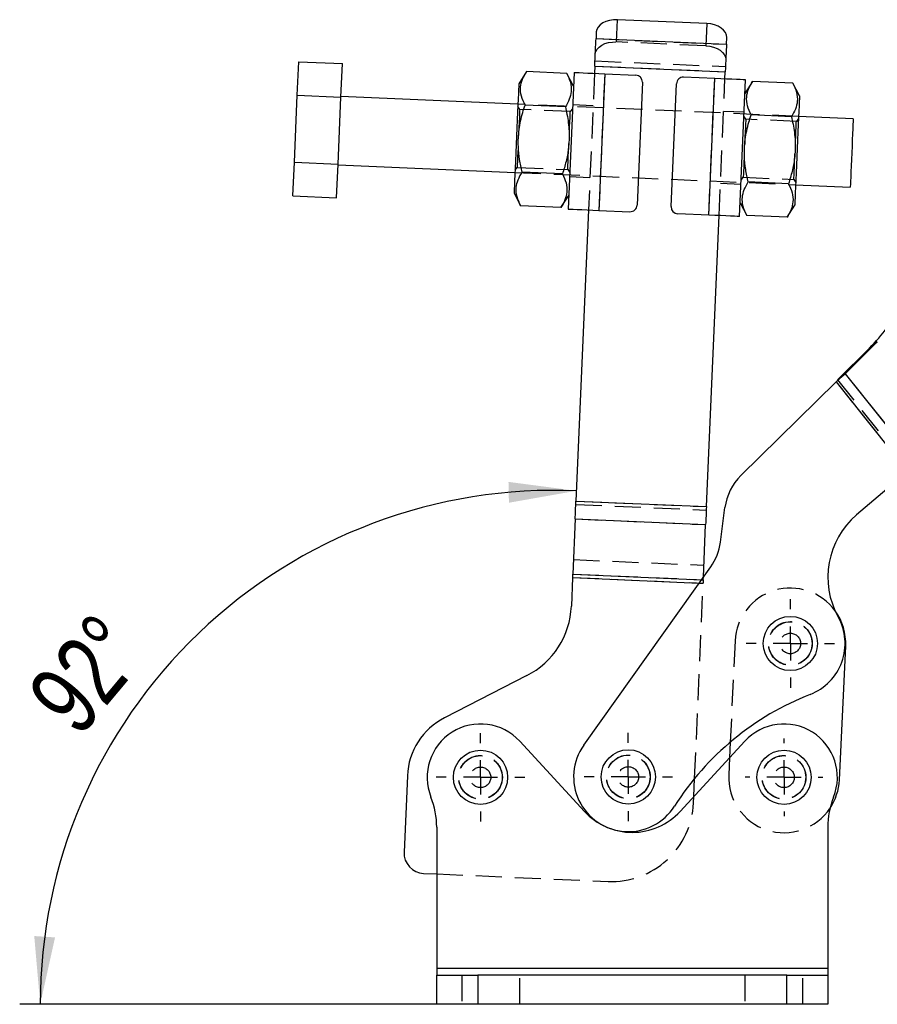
# Model space of a CAD drawing. Extents: x 30 to 409, y 24 to 289.
# Tile 10 of 12: x 343 to 385, y 109 to 157. Entities that reach past the tile are written whole.
import ezdxf

# ---------------------------------------------------------------- set-up
doc = ezdxf.new("R2010")
doc.units = 0
doc.linetypes.add('HIDDEN', pattern=[1.905, 1.27, -0.635])
doc.layers.get('0').update_dxf_attribs({"linetype": 'CONTINUOUS'})
doc.styles.add('SLDTEXTSTYLE0', font='TXT', dxfattribs={"width": 0.75})
doc.dimstyles.new('SLDDIMSTYLE5', dxfattribs={"dimtxt": 3.5, "dimasz": 3.302, "dimexe": 0, "dimexo": 0.0625, "dimgap": 0.875, "dimtad": 1, "dimdec": 4, "dimlfac": 3, "dimzin": 12, "dimtxsty": 'SLDTEXTSTYLE0', "dimsah": 1, "dimcen": 0.09, "dimazin": 3, "dimtfac": 1, "dimtdec": 0, "dimtofl": 0, "dimtmove": 0, "dimatfit": 3, "dimtolj": 1, "dimtzin": 12})

# ---------------------------------------------------------------- blocks, each defined once
blk = doc.blocks.new('_D_12')
at = {"color": 179, "linetype": 'CONTINUOUS'}
blk.add_line((364.539, 108.709), (343.204, 108.709), dxfattribs=at)
blk.add_arc((369.263, 108.709), 25.059, 87.5183, 180, dxfattribs=at)
for points in [[(370.348, 133.744), (367.036, 134.179), (367.058, 133.163)], [(344.204, 108.709), (344.927, 111.97), (343.913, 112.037)]]:
    blk.add_solid(points, dxfattribs=at)
at = {"color": 179, "linetype": 'CONTINUOUS', "insert": (343.417, 123.903, 0.033), "char_height": 3.5, "attachment_point": 1, "rotation": 50.0619, "style": 'SLDTEXTSTYLE0'}
blk.add_mtext('92°', dxfattribs=at)
blk = doc.blocks.new('SW_CENTERMARKSYMBOL_8')
at = {"color": 0, "linetype": 'CONTINUOUS'}
for p, q in [((0, 1.667), (0, 2.156)), ((0, 0), (0, 0.833)), ((-1.667, 0), (-2.156, 0)), ((0, 0), (-0.833, 0)), ((0, 0), (0, -0.833)), ((0, 0), (0.833, 0)), ((1.667, 0), (2.156, 0)), ((0, -1.667), (0, -2.156))]:
    blk.add_line(p, q, dxfattribs=at)
blk = doc.blocks.new('SW_CENTERMARKSYMBOL_9')
at = {"color": 0, "linetype": 'CONTINUOUS'}
for p, q in [((0, 1.667), (0, 1.892)), ((0, 0), (0, 0.833)), ((-1.667, 0), (-1.892, 0)), ((0, 0), (-0.833, 0)), ((0, 0), (0, -0.833)), ((0, 0), (0.833, 0)), ((1.667, 0), (1.892, 0)), ((0, -1.667), (0, -1.892))]:
    blk.add_line(p, q, dxfattribs=at)
blk = doc.blocks.new('SW_CENTERMARKSYMBOL_10')
at = {"color": 0, "linetype": 'CONTINUOUS'}
for p, q in [((0, 1.667), (0, 2.156)), ((0, 0), (0, 0.833)), ((-1.667, 0), (-2.156, 0)), ((0, 0), (-0.833, 0)), ((0, 0), (0, -0.833)), ((0, 0), (0.833, 0)), ((1.667, 0), (2.156, 0)), ((0, -1.667), (0, -2.156))]:
    blk.add_line(p, q, dxfattribs=at)
blk = doc.blocks.new('SW_CENTERMARKSYMBOL_11')
at = {"color": 0, "linetype": 'CONTINUOUS'}
for p, q in [((0, 1.667), (0, 2.156)), ((0, 0), (0, 0.833)), ((-1.667, 0), (-2.156, 0)), ((0, 0), (-0.833, 0)), ((0, 0), (0, -0.833)), ((0, 0), (0.833, 0)), ((1.667, 0), (2.156, 0)), ((0, -1.667), (0, -2.156))]:
    blk.add_line(p, q, dxfattribs=at)

msp = doc.modelspace()

# ---------------------------------------------------------------- linework, layer by layer
at = {"color": 7, "linetype": 'HIDDEN'}
for p, q in [((372.297524, 155.629922), (372.344515, 156.714135)), ((376.707086, 156.525054), (376.660095, 155.440841)), ((371.303508, 155.789657), (377.664203, 155.513976)), ((376.660095, 155.440841), (372.297524, 155.629922)), ((371.256517, 154.705444), (377.617212, 154.429762)), ((371.230277, 154.100034), (370.941605, 147.439623)), ((371.24546, 154.450336), (377.606155, 154.174654)), ((371.729809, 154.078383), (371.441137, 147.417971)), ((376.80277, 147.18559), (377.091442, 153.846004)), ((377.302301, 147.163941), (377.590973, 153.824353)), ((367.582755, 152.339661), (367.490166, 152.484893)), ((381.182032, 152.000481), (367.494882, 152.593701)), ((370.049525, 152.232745), (367.582755, 152.339661)), ((370.154332, 152.369423), (370.049525, 152.232745)), ((371.161718, 152.518187), (370.162656, 152.56149)), ((378.521475, 152.199203), (377.522413, 152.242505)), ((378.60574, 151.861905), (378.513151, 152.007137)), ((381.072509, 151.754994), (378.60574, 151.861905)), ((381.177316, 151.891672), (381.072509, 151.754994)), ((367.355262, 149.372306), (367.460069, 149.508982)), ((367.460069, 149.508982), (369.926839, 149.402068)), ((369.926839, 149.402068), (370.019428, 149.256837)), ((367.350546, 149.263495), (381.037697, 148.670275)), ((370.011103, 149.064771), (371.010165, 149.02147)), ((378.378247, 148.894552), (378.483053, 149.031231)), ((378.483053, 149.031231), (380.949824, 148.924317)), ((380.949824, 148.924317), (381.042412, 148.779086)), ((377.370861, 148.745789), (378.369923, 148.702489)), ((384.640452, 140.70696), (385.019463, 141.008818)), ((383.457961, 139.453445), (386.946753, 135.072948)), ((383.013468, 139.050805), (386.486473, 134.690132)), ((383.07895, 139.151584), (386.567742, 134.771088)), ((370.31927, 133.080715), (376.679965, 132.805033)), ((370.326486, 133.247225), (376.687182, 132.971544)), ((370.288598, 132.373046), (376.649294, 132.097365)), ((370.202704, 130.391251), (376.563399, 130.115571)), ((370.172033, 129.683584), (376.532728, 129.407901)), ((370.164816, 129.517073), (376.525511, 129.241391)), ((376.112953, 119.722584), (376.525511, 129.241391)), ((376.339701, 129.249445), (376.525511, 129.241391)), ((376.454981, 129.411271), (376.532728, 129.407901)), ((376.532728, 129.407901), (376.53792, 129.527699)), ((378.082667, 126.428379), (377.849816, 121.487696)), ((377.813993, 120.727594), (377.775098, 119.902289)), ((376.061011, 118.52416), (376.074726, 118.840608)), ((363.538771, 115.063137), (371.891559, 114.701115)), ((382.605437, 110.458515), (363.538771, 110.458515)), ((364.755437, 110.125182), (364.755437, 108.708515)), ((365.53877, 110.125182), (365.53877, 108.708515)), ((367.58877, 108.708515), (367.58877, 110.125182)), ((378.555438, 110.125182), (378.555438, 108.708515)), ((380.605438, 108.708515), (380.605438, 110.125182)), ((381.38877, 108.708515), (381.38877, 110.125182))]:
    msp.add_line(p, q, dxfattribs=at)
at = {"color": 7, "linetype": 'CONTINUOUS'}
for p, q in [((376.707086, 156.525054), (372.344515, 156.714135)), ((371.31762, 156.115253), (371.303508, 155.789657)), ((371.303508, 155.789657), (377.664203, 155.513976)), ((377.664203, 155.513976), (377.678315, 155.839571)), ((356.736978, 153.029093), (356.807811, 154.663388)), ((356.807811, 154.663388), (358.939144, 154.57101)), ((358.868311, 152.936721), (358.939144, 154.57101)), ((367.91334, 154.182055), (367.538183, 153.592764)), ((369.879584, 154.096836), (367.91334, 154.182055)), ((370.231216, 154.143337), (369.942543, 147.482923)), ((371.24546, 154.450336), (371.230277, 154.100034)), ((371.24546, 154.450336), (377.606155, 154.174654)), ((377.590973, 153.824353), (377.606155, 154.174654)), ((370.202348, 153.477295), (369.879584, 154.096836)), ((371.729809, 154.078383), (371.441137, 147.417971)), ((371.729809, 154.078383), (373.245053, 154.012714)), ((373.56364, 153.665258), (373.303835, 147.670886)), ((377.091442, 153.846004), (375.576198, 153.911679)), ((376.80277, 147.18559), (377.091442, 153.846004)), ((378.301363, 147.120638), (378.590035, 153.781055)), ((378.936324, 153.704304), (378.561168, 153.115013)), ((380.902569, 153.619085), (378.936324, 153.704304)), ((381.225333, 152.999544), (380.902569, 153.619085)), ((374.968938, 147.598717), (375.228743, 153.593092)), ((356.595313, 149.760513), (356.736978, 153.029093)), ((356.736978, 153.029093), (358.868311, 152.936721)), ((358.726646, 149.668136), (358.868311, 152.936721)), ((367.494882, 152.593701), (358.869646, 152.967531)), ((369.808752, 152.462546), (367.842507, 152.547766)), ((380.831737, 151.984795), (378.865492, 152.070014)), ((383.846197, 151.885012), (381.182032, 152.000481)), ((356.52448, 148.126221), (356.595313, 149.760513)), ((356.595313, 149.760513), (358.726646, 149.668136)), ((358.655813, 148.033846), (358.726646, 149.668136)), ((358.725309, 149.637325), (367.350546, 149.263495)), ((369.667086, 149.193964), (367.700842, 149.279183)), ((380.690071, 148.71621), (378.723827, 148.80143)), ((381.037697, 148.670275), (383.701862, 148.554806)), ((356.52448, 148.126221), (358.655813, 148.033846)), ((367.307245, 148.264432), (367.630009, 147.644891)), ((369.596254, 147.559671), (369.971411, 148.148965)), ((369.596254, 147.559671), (367.630009, 147.644891)), ((370.941605, 147.439623), (370.326486, 133.247225)), ((371.441137, 147.417971), (372.956381, 147.352299)), ((378.33023, 147.786681), (378.652994, 147.167138)), ((380.619239, 147.081918), (380.994396, 147.671212)), ((376.80277, 147.18559), (375.287526, 147.251265)), ((376.687182, 132.971544), (377.302301, 147.163941)), ((380.619239, 147.081918), (378.652994, 147.167138)), ((383.07895, 139.151584), (384.640452, 140.70696)), ((383.457961, 139.453445), (385.019463, 141.008818)), ((385.019463, 141.008818), (384.640452, 140.70696)), ((383.457961, 139.453445), (383.013468, 139.050805)), ((383.07895, 139.151584), (383.457961, 139.453445)), ((383.457961, 139.453445), (386.946753, 135.072948)), ((378.366627, 134.483229), (383.013468, 139.050805)), ((383.013468, 139.050805), (386.486473, 134.690132)), ((386.486473, 134.690132), (384.010917, 132.573181)), ((370.326486, 133.247225), (376.687182, 132.971544)), ((377.369881, 131.233562), (377.59189, 132.927908)), ((370.288598, 132.373046), (370.172033, 129.683584)), ((370.288598, 132.373046), (376.649294, 132.097365)), ((376.53792, 129.527699), (376.649294, 132.097365)), ((370.707861, 121.343646), (376.897739, 130.032801)), ((370.164816, 129.517073), (370.104263, 128.119944)), ((383.16911, 119.648074), (383.47668, 126.174164)), ((367.93027, 124.732335), (363.917237, 122.678655)), ((370.738771, 118.114476), (367.583888, 121.537307)), ((378.56032, 121.537307), (375.405437, 118.114476)), ((377.849816, 121.487696), (377.813993, 120.727594)), ((362.105577, 119.855647), (361.94424, 116.133185)), ((376.074726, 118.840608), (376.112953, 119.722584)), ((363.538771, 117.337514), (363.538771, 110.458515)), ((382.605437, 117.337514), (382.605437, 110.458515)), ((362.900001, 115.090822), (363.538771, 115.063137)), ((382.605437, 110.458515), (363.538771, 110.458515)), ((363.538771, 110.458515), (363.538771, 110.125182)), ((382.605437, 110.458515), (382.605437, 110.125182)), ((363.538771, 108.708515), (363.538771, 110.125182)), ((363.538771, 110.125182), (365.53877, 110.125182)), ((365.53877, 110.125182), (365.53877, 108.708515)), ((380.605438, 110.125182), (365.53877, 110.125182)), ((380.605438, 108.708515), (380.605438, 110.125182)), ((380.605438, 110.125182), (382.605437, 110.125182)), ((382.605437, 110.125182), (382.605437, 108.708515)), ((365.53877, 108.708515), (363.538771, 108.708515)), ((380.605438, 108.708515), (365.53877, 108.708515)), ((382.605437, 108.708515), (380.605438, 108.708515))]:
    msp.add_line(p, q, dxfattribs=at)
at = {"color": 8, "linetype": 'CONTINUOUS'}
for p, q in [((370.172033, 129.683584), (376.454981, 129.411271)), ((370.164816, 129.517073), (376.339701, 129.249445))]:
    msp.add_line(p, q, dxfattribs=at)
at = {"color": 7, "linetype": 'CONTINUOUS', "flags": 128}
for points in [[(372.344515, 156.714135), (372.149073, 156.710241), (371.960072, 156.681825), (371.784775, 156.629964), (371.629919, 156.55666), (371.501455, 156.464734), (371.40432, 156.357709), (371.342247, 156.239702), (371.31762, 156.115253)], [(377.678315, 155.839571), (377.664548, 155.965685), (377.612917, 156.088619), (377.525406, 156.203646), (377.405378, 156.306345), (377.257445, 156.392772), (377.087292, 156.459603), (376.901459, 156.504267), (376.707086, 156.525054)], [(371.24546, 154.450336), (371.25371, 154.640673), (371.261861, 154.828751), (371.269818, 155.012328), (371.277485, 155.189225), (371.284771, 155.357335), (371.29159, 155.514666), (371.29786, 155.659347), (371.303508, 155.789657)], [(377.664203, 155.513976), (377.658556, 155.383665), (377.652285, 155.238985), (377.645466, 155.081653), (377.63818, 154.913543), (377.630513, 154.736647), (377.622556, 154.553069), (377.614405, 154.364992), (377.606155, 154.174654)], [(370.231216, 154.143337), (370.260011, 154.14209), (370.345289, 154.13839), (370.483774, 154.13239), (370.670143, 154.124313), (370.897235, 154.114469), (371.156322, 154.103243), (371.437448, 154.091059), (371.729809, 154.078383)], [(378.590035, 153.781055), (378.56124, 153.782302), (378.475961, 153.785997), (378.337476, 153.791998), (378.151107, 153.800079), (377.924016, 153.809919), (377.664928, 153.821149), (377.383803, 153.833333), (377.091442, 153.846004)], [(367.538183, 153.592764), (367.536829, 153.561541), (367.532802, 153.468603), (367.526193, 153.316134), (367.517159, 153.107697), (367.505912, 152.848188), (367.492714, 152.543683), (367.477876, 152.201323), (367.461744, 151.829132), (367.444698, 151.435831), (367.427137, 151.030644), (367.409472, 150.623062), (367.392117, 150.222643), (367.375479, 149.838772), (367.359949, 149.480443), (367.345889, 149.15606), (367.333631, 148.873224), (367.32346, 148.638563), (367.315617, 148.457578), (367.310283, 148.334512), (367.307584, 148.27225), (367.307245, 148.264432)], [(381.225333, 152.999544), (381.22398, 152.968321), (381.219952, 152.875382), (381.213343, 152.722909), (381.20431, 152.514476), (381.193062, 152.254968), (381.179864, 151.950462), (381.165026, 151.608103), (381.148895, 151.235912), (381.131848, 150.842611), (381.114287, 150.437423), (381.096622, 150.029842), (381.079267, 149.629423), (381.06263, 149.245552), (381.047099, 148.887223), (381.03304, 148.56284), (381.020781, 148.280003), (381.010611, 148.045342), (381.002767, 147.864358), (380.997433, 147.741292), (380.994734, 147.67903), (380.994396, 147.671212)], [(383.846197, 151.885012), (383.844812, 151.853019), (383.840705, 151.758262), (383.834036, 151.604393), (383.82506, 151.397316), (383.814124, 151.14499), (383.801648, 150.857117), (383.788109, 150.544754), (383.77403, 150.219909)], [(383.77403, 150.219909), (383.759951, 149.895063), (383.746413, 149.5827), (383.733936, 149.294827), (383.723, 149.042503), (383.714024, 148.835424), (383.707356, 148.681552), (383.703248, 148.586798), (383.701862, 148.554806)], [(369.942543, 147.482923), (369.971338, 147.481674), (370.056617, 147.477978), (370.195102, 147.471976), (370.381471, 147.463899), (370.608563, 147.454057), (370.86765, 147.442826), (371.148776, 147.430642), (371.441137, 147.417971)], [(378.301363, 147.120638), (378.272568, 147.121888), (378.187289, 147.125583), (378.048804, 147.131586), (377.862435, 147.139662), (377.635343, 147.149505), (377.376257, 147.160735), (377.095131, 147.172919), (376.80277, 147.18559)], [(370.288598, 132.373046), (370.292971, 132.473947), (370.297488, 132.578158), (370.302129, 132.685233), (370.306874, 132.794717), (370.311703, 132.906138), (370.316596, 133.019019), (370.32153, 133.132876), (370.326486, 133.247225)], [(376.687182, 132.971544), (376.682226, 132.857195), (376.677291, 132.743338), (376.672398, 132.630456), (376.667569, 132.519035), (376.662824, 132.409552), (376.658183, 132.302477), (376.653667, 132.198263), (376.649294, 132.097365)], [(370.164816, 129.517073), (370.16576, 129.538854), (370.1667, 129.560541), (370.167632, 129.582043), (370.168552, 129.603266), (370.169456, 129.62412), (370.17034, 129.644514), (370.1712, 129.664364), (370.172033, 129.683584)]]:
    msp.add_lwpolyline(points, dxfattribs=at)
at = {"color": 7, "linetype": 'HIDDEN', "flags": 128}
for points in [[(371.270629, 155.031039), (371.295255, 155.155494), (371.357329, 155.273496), (371.454464, 155.380521), (371.582928, 155.472451), (371.737784, 155.54575), (371.913081, 155.597611), (372.102082, 155.626033), (372.297524, 155.629922)], [(376.660095, 155.440841), (376.854468, 155.420059), (377.040301, 155.37539), (377.210454, 155.308558), (377.358386, 155.222132), (377.478415, 155.119433), (377.565926, 155.004406), (377.617557, 154.881476), (377.631324, 154.755358)], [(367.582755, 152.339661), (367.582395, 152.331361), (367.579543, 152.265572), (367.573973, 152.137065), (367.565946, 151.951848), (367.555836, 151.71859), (367.544117, 151.448189), (367.531336, 151.153298), (367.51809, 150.847695), (367.505, 150.545678), (367.492678, 150.261364), (367.481699, 150.008051), (367.472577, 149.79758), (367.465738, 149.639794), (367.461503, 149.542072), (367.460069, 149.508982)], [(369.926839, 149.402068), (369.927199, 149.410366), (369.93005, 149.476157), (369.93562, 149.604665), (369.943647, 149.789879), (369.953757, 150.023139), (369.965476, 150.293538), (369.978258, 150.588432), (369.991503, 150.894032), (370.004593, 151.196051), (370.016915, 151.480366), (370.027894, 151.733675), (370.037017, 151.944149), (370.043855, 152.101933), (370.048091, 152.199655), (370.049525, 152.232745)], [(378.60574, 151.861905), (378.605379, 151.85361), (378.602528, 151.787816), (378.596958, 151.659309), (378.588931, 151.474097), (378.578821, 151.240839), (378.567102, 150.970438), (378.554321, 150.675544), (378.541075, 150.369943), (378.527985, 150.067924), (378.515663, 149.783613), (378.504684, 149.530298), (378.495562, 149.319829), (378.488723, 149.162043), (378.484488, 149.064321), (378.483053, 149.031231)], [(380.949824, 148.924317), (380.950183, 148.932615), (380.953035, 148.998406), (380.958605, 149.126913), (380.966632, 149.312125), (380.976742, 149.545385), (380.988461, 149.815784), (381.001243, 150.110678), (381.014488, 150.416281), (381.027578, 150.718298), (381.0399, 151.002612), (381.050879, 151.255924), (381.060001, 151.466398), (381.06684, 151.624182), (381.071075, 151.721903), (381.072509, 151.754994)], [(376.532728, 129.407901), (376.531895, 129.388683), (376.531035, 129.368833), (376.530151, 129.348437), (376.529247, 129.327583), (376.528327, 129.30636), (376.527395, 129.284859), (376.526455, 129.263171), (376.525511, 129.241391)]]:
    msp.add_lwpolyline(points, dxfattribs=at)
at = {"color": 7, "linetype": 'CONTINUOUS'}
for centre in [(380.779673, 126.301271), (365.672104, 119.775182), (372.879785, 119.796437), (380.472104, 119.775182)]:
    msp.add_circle(centre, 1.322917, dxfattribs=at)
at = {"color": 7, "linetype": 'HIDDEN'}
for centre, radius in [((380.779673, 126.301271), 1.066667), ((380.779673, 126.301271), 1.058333), ((380.779673, 126.301271), 0.5), ((365.672104, 119.775182), 1.066667), ((365.672104, 119.775182), 1.058333), ((372.879785, 119.796437), 1.066667), ((372.879785, 119.796437), 1.058333), ((380.472104, 119.775182), 1.066667), ((380.472104, 119.775182), 1.058333), ((365.672104, 119.775182), 0.5), ((372.879785, 119.796437), 0.5), ((380.472104, 119.775182), 0.5)]:
    msp.add_circle(centre, radius, dxfattribs=at)
at = {"color": 7, "linetype": 'CONTINUOUS'}
for centre, radius, start, end in [((373.230619, 153.679692), 0.333333, 357.5182708, 87.5182708), ((375.561764, 153.578656), 0.333333, 87.5182708, 177.5182708), ((372.970814, 147.685319), 0.333333, 267.5182708, 357.5182708), ((375.301959, 147.584284), 0.333333, 177.5182708, 267.5182708), ((378.369409, 147.001302), 8.885084, 314.8937575, 323.4294497), ((380.235956, 132.581461), 2.666667, 134.5071452, 172.535132), ((386.610574, 129.53315), 4, 130.535132, 208.998173), ((374.725816, 131.580011), 2.666667, 324.535132, 352.535132), ((366.108014, 128.293148), 4, 297.1012238, 357.5182708), ((380.779673, 126.301271), 2.7, 357.3016961, 35.9617343), ((380.779673, 126.301271), 2.666667, 291.3768233, 28.998173), ((386.78551, 110.957915), 13.810246, 111.3768233, 147.5598352), ((365.435783, 119.711311), 3.333333, 117.1012238, 177.5182708), ((365.672104, 119.775182), 2.6, 42.6673086, 201.6751375), ((380.472104, 119.775182), 2.6, 338.3248625, 137.3326914), ((372.879785, 119.796437), 2.666667, 144.535132, 327.5598352), ((380.472104, 119.775182), 2.7, 326.2387168, 357.3016961), ((359.538771, 117.337514), 4, 0, 21.6751375), ((386.605437, 117.337514), 4, 158.3248625, 180), ((373.072104, 120.26515), 3.173302, 222.6673086, 317.3326914), ((362.943302, 116.089885), 1, 177.5182708, 267.5182708)]:
    msp.add_arc(centre, radius, start, end, dxfattribs=at)
at = {"color": 7, "linetype": 'HIDDEN'}
for centre, radius, start, end in [((380.779673, 126.301271), 2.7, 35.9617343, 177.3016961), ((380.472104, 119.775182), 2.7, 177.3016961, 326.2387168), ((372.064763, 118.697364), 4, 267.5182708, 357.5182708)]:
    msp.add_arc(centre, radius, start, end, dxfattribs=at)
at = {"color": 7, "linetype": 'CONTINUOUS'}
for points, knots in [([(367.842507, 152.547766), (367.775631, 152.692774), (367.640428, 152.985937), (367.604836, 153.413164), (367.701711, 153.815886), (367.842367, 154.059256), (367.91334, 154.182055)], [0, 0, 0, 0, 0.26460469, 0.534948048, 0.765343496, 1, 1, 1, 1]), ([(369.879584, 154.096836), (369.94646, 153.951827), (370.081663, 153.658665), (370.117255, 153.231436), (370.020379, 152.828721), (369.879724, 152.585348), (369.808752, 152.462546)], [0, 0, 0, 0, 0.264604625, 0.534948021, 0.765342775, 1, 1, 1, 1]), ([(378.865492, 152.070014), (378.798616, 152.215023), (378.663413, 152.508185), (378.627821, 152.935414), (378.724697, 153.338129), (378.865352, 153.581502), (378.936324, 153.704304)], [0, 0, 0, 0, 0.264604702, 0.534948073, 0.765342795, 1, 1, 1, 1]), ([(380.902569, 153.619085), (380.969445, 153.474076), (381.104648, 153.180913), (381.14024, 152.753687), (381.043365, 152.350964), (380.902709, 152.107594), (380.831737, 151.984795)], [0, 0, 0, 0, 0.264604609, 0.534948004, 0.765343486, 1, 1, 1, 1]), ([(367.700842, 149.279183), (367.65591, 149.483521), (367.565629, 149.894092), (367.498193, 150.590771), (367.534461, 151.367739), (367.679767, 152.041697), (367.80482, 152.430572), (367.842507, 152.547766)], [0, 0, 0, 0, 0.188964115, 0.379682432, 0.630819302, 0.888741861, 1, 1, 1, 1]), ([(369.808752, 152.462546), (369.836158, 152.34253), (369.925515, 151.951224), (370.013093, 151.267575), (369.983858, 150.492227), (369.855514, 149.796951), (369.730125, 149.395694), (369.667086, 149.193964)], [0, 0, 0, 0, 0.11125843, 0.362751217, 0.620315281, 0.809115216, 1, 1, 1, 1]), ([(378.723827, 148.80143), (378.678895, 149.005767), (378.588614, 149.416339), (378.521178, 150.113018), (378.557446, 150.889988), (378.702752, 151.563946), (378.827805, 151.952821), (378.865492, 152.070014)], [0, 0, 0, 0, 0.188963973, 0.379682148, 0.630819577, 0.888741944, 1, 1, 1, 1]), ([(380.831737, 151.984795), (380.859143, 151.864779), (380.948499, 151.473473), (381.036079, 150.789823), (381.006844, 150.014475), (380.878498, 149.319198), (380.75311, 148.917941), (380.690071, 148.71621)], [0, 0, 0, 0, 0.111258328, 0.36275095, 0.620315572, 0.809114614, 1, 1, 1, 1]), ([(367.630009, 147.644891), (367.563133, 147.789901), (367.427931, 148.083065), (367.392338, 148.51029), (367.489215, 148.913009), (367.62987, 149.156382), (367.700842, 149.279183)], [0, 0, 0, 0, 0.264604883, 0.53494781, 0.76534286, 1, 1, 1, 1]), ([(369.667086, 149.193964), (369.733962, 149.048954), (369.869165, 148.755789), (369.904758, 148.328566), (369.807882, 147.925843), (369.667226, 147.682472), (369.596254, 147.559671)], [0, 0, 0, 0, 0.264604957, 0.534947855, 0.765343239, 1, 1, 1, 1]), ([(378.652994, 147.167138), (378.586118, 147.312147), (378.450916, 147.605312), (378.415323, 148.032535), (378.512199, 148.435258), (378.652855, 148.678629), (378.723827, 148.80143)], [0, 0, 0, 0, 0.26460488, 0.534947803, 0.765343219, 1, 1, 1, 1]), ([(380.690071, 148.71621), (380.756947, 148.5712), (380.89215, 148.278036), (380.927743, 147.850812), (380.830866, 147.448093), (380.690211, 147.20472), (380.619239, 147.081918)], [0, 0, 0, 0, 0.264604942, 0.534947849, 0.765342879, 1, 1, 1, 1])]:
    msp.add_open_spline(points, degree=3, knots=knots, dxfattribs=at)

# ---------------------------------------------------------------- block references
at = {"color": 179, "linetype": 'CONTINUOUS'}
for name, p in [('SW_CENTERMARKSYMBOL_8', (380.779673, 126.301271)), ('SW_CENTERMARKSYMBOL_10', (372.879785, 119.796437)), ('SW_CENTERMARKSYMBOL_11', (365.672104, 119.775182)), ('SW_CENTERMARKSYMBOL_9', (380.472104, 119.775182))]:
    msp.add_blockref(name, p, dxfattribs=at)

# ---------------------------------------------------------------- dimensions: what is measured, and where the dimension line sits
dim = msp.add_angular_dim_2l(base=(351.931131, 126.807785), line1=((380.605437, 108.708515), (365.538771, 108.708515)), line2=((370.104263, 128.119945), (371.31762, 156.115251)), dimstyle='SLDDIMSTYLE5', dxfattribs=at)
dim.commit()
dim.dimension.update_dxf_attribs({"geometry": '_D_12', "text_midpoint": (350.048911, 124.795661), "dimtype": 162})

doc.saveas('drawing.dxf')
